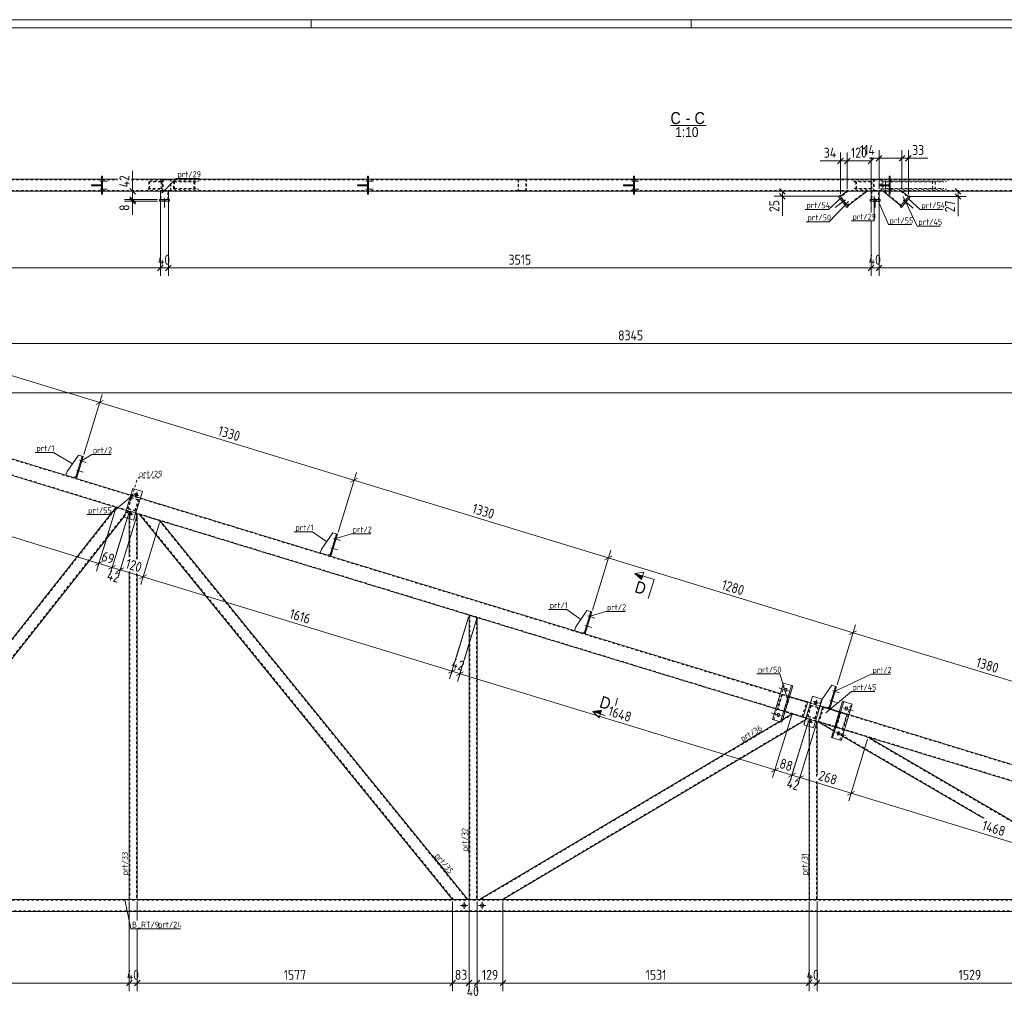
# Model space of a CAD drawing. Header units: millimetres. Extents: x 1 to 1188, y 1 to 840.
# Tile 3 of 6: x 282 to 775, y 354 to 840. Entities that reach past the tile are written whole.
import ezdxf

# ---------------------------------------------------------------- set-up
doc = ezdxf.new("R2010")
doc.units = ezdxf.units.MM
doc.header["$LTSCALE"] = 0.6
doc.linetypes.add('XKITLINE00', pattern=[0])
doc.linetypes.add('XKITLINE02', pattern=[4, 2, -2])
for name, color, linetype, lineweight in [('Bolt', 7, 'Continuous', 0), ('DrawingSheet', 5, 'Continuous', 0), ('OtherObjectType', 1, 'Continuous', 0), ('Part', 2, 'Continuous', 0), ('PartMark', 3, 'Continuous', 0), ('Section', 6, 'Continuous', 0), ('Z-DIMENSIONS', 1, 'Continuous', 0)]:
    doc.layers.add(name, color=color, linetype=linetype, lineweight=lineweight)
doc.styles.add('ARIAL', font='ARIAL.TTF')
doc.styles.add('ISOCPEUR', font='ISOCPEUR.TTF')

msp = doc.modelspace()

# ---------------------------------------------------------------- hatches: boundary and pattern name
at = {"layer": 'Section'}
for points in [[(593.15, 559.83), (589.91, 562.92), (593.73, 561.75)], [(572.62, 492.69), (568.79, 493.86), (573.2, 494.6)]]:
    msp.add_hatch(color=6, dxfattribs=at).paths.add_polyline_path(points, flags=17)

# ---------------------------------------------------------------- linework, layer by layer
at = {"layer": 'Bolt', "color": 4, "linetype": 'XKITLINE00', "lineweight": 0}
for p, q in [((322.38, 759.2), (325.93, 759.2)), ((322.38, 759.2), (325.93, 759.2)), ((323.13, 759.9), (323.63, 759.9)), ((323.13, 759.9), (323.63, 759.9)), ((323.13, 758.5), (323.63, 758.5)), ((323.13, 758.5), (323.63, 758.5)), ((455.38, 759.2), (458.93, 759.2)), ((455.38, 759.2), (458.93, 759.2)), ((456.13, 759.9), (456.63, 759.9)), ((456.13, 759.9), (456.63, 759.9)), ((456.13, 758.5), (456.63, 758.5)), ((456.13, 758.5), (456.63, 758.5)), ((588.38, 759.2), (591.93, 759.2)), ((588.38, 759.2), (591.93, 759.2)), ((589.13, 759.9), (589.63, 759.9)), ((589.13, 759.9), (589.63, 759.9)), ((589.13, 758.5), (589.63, 758.5)), ((589.13, 758.5), (589.63, 758.5)), ((716.38, 759.2), (719.93, 759.2)), ((716.38, 759.2), (719.93, 759.2)), ((717.13, 759.9), (717.63, 759.9)), ((717.13, 759.9), (717.63, 759.9)), ((717.13, 758.5), (717.63, 758.5)), ((717.13, 758.5), (717.63, 758.5)), ((322.38, 755.2), (325.93, 755.2)), ((322.38, 755.2), (325.93, 755.2)), ((323.13, 755.9), (323.63, 755.9)), ((323.13, 755.9), (323.63, 755.9)), ((323.13, 754.5), (323.63, 754.5)), ((323.13, 754.5), (323.63, 754.5)), ((455.38, 755.2), (458.93, 755.2)), ((455.38, 755.2), (458.93, 755.2)), ((456.13, 755.9), (456.63, 755.9)), ((456.13, 755.9), (456.63, 755.9)), ((456.13, 754.5), (456.63, 754.5)), ((456.13, 754.5), (456.63, 754.5)), ((588.38, 755.2), (591.93, 755.2)), ((588.38, 755.2), (591.93, 755.2)), ((589.13, 755.9), (589.63, 755.9)), ((589.13, 755.9), (589.63, 755.9)), ((589.13, 754.5), (589.63, 754.5)), ((589.13, 754.5), (589.63, 754.5)), ((716.38, 755.2), (719.93, 755.2)), ((716.38, 755.2), (719.93, 755.2)), ((717.13, 755.9), (717.63, 755.9)), ((717.13, 755.9), (717.63, 755.9)), ((717.13, 754.5), (717.63, 754.5)), ((717.13, 754.5), (717.63, 754.5)), ((353.85, 750), (353.85, 749.2)), ((353.85, 750), (353.85, 749.2)), ((354.55, 750.75), (354.55, 746)), ((354.55, 750.75), (354.55, 746)), ((355.25, 750), (355.25, 749.2)), ((355.25, 750), (355.25, 749.2)), ((695.33, 749.86), (690.14, 745.96)), ((693.99, 749.98), (693.35, 749.5)), ((709.38, 750), (709.38, 749.2)), ((709.38, 750), (709.38, 749.2)), ((710.08, 750.75), (710.08, 746)), ((710.08, 750.75), (710.08, 746)), ((710.78, 750), (710.78, 749.2)), ((710.78, 750), (710.78, 749.2)), ((724.06, 749.85), (729.09, 745.73)), ((725.41, 749.91), (726.03, 749.41)), ((695.08, 748.54), (694.44, 748.06)), ((724.27, 748.52), (724.89, 748.01)), ((312.03, 619.41), (315.43, 618.38)), ((312.03, 619.41), (315.43, 618.38)), ((312.55, 618.53), (313.02, 618.38)), ((312.55, 618.53), (313.02, 618.38)), ((312.96, 619.86), (313.43, 619.72)), ((312.96, 619.86), (313.43, 619.72)), ((310.57, 614.63), (313.97, 613.59)), ((310.57, 614.63), (313.97, 613.59)), ((311.08, 613.74), (311.56, 613.6)), ((311.08, 613.74), (311.56, 613.6)), ((311.49, 615.08), (311.97, 614.94)), ((311.49, 615.08), (311.97, 614.94)), ((339.12, 602.77), (341.8, 601.95)), ((340.05, 601.02), (340.87, 603.7)), ((336.2, 593.21), (338.88, 592.39)), ((337.13, 591.46), (337.95, 594.14)), ((439.22, 580.53), (442.62, 579.49)), ((439.22, 580.53), (442.62, 579.49)), ((439.73, 579.64), (440.21, 579.49)), ((439.73, 579.64), (440.21, 579.49)), ((440.14, 580.98), (440.62, 580.83)), ((440.14, 580.98), (440.62, 580.83)), ((437.76, 575.75), (441.16, 574.71)), ((437.76, 575.75), (441.16, 574.71)), ((438.27, 574.86), (438.75, 574.71)), ((438.27, 574.86), (438.75, 574.71)), ((438.68, 576.2), (439.16, 576.05)), ((438.68, 576.2), (439.16, 576.05)), ((567.33, 542.1), (567.81, 541.95)), ((567.33, 542.1), (567.81, 541.95)), ((564.95, 536.86), (568.34, 535.83)), ((564.95, 536.86), (568.34, 535.83)), ((565.87, 537.31), (566.35, 537.17)), ((565.87, 537.31), (566.35, 537.17)), ((566.41, 541.65), (569.81, 540.61)), ((566.41, 541.65), (569.81, 540.61)), ((566.92, 540.76), (567.4, 540.61)), ((566.92, 540.76), (567.4, 540.61)), ((565.46, 535.98), (565.94, 535.83)), ((565.46, 535.98), (565.94, 535.83)), ((666.8, 504.16), (661.83, 505.68)), ((664.88, 504.65), (664.84, 504.31)), ((664.84, 504.31), (664.91, 503.95)), ((665.02, 505.02), (664.88, 504.65)), ((664.91, 503.95), (665.16, 503.72)), ((665.32, 505.36), (665.02, 505.02)), ((665.16, 503.72), (665.52, 503.79)), ((665.68, 505.44), (665.32, 505.36)), ((665.52, 503.79), (665.82, 504.14)), ((665.93, 505.21), (665.68, 505.44)), ((665.82, 504.14), (665.96, 504.51)), ((666, 504.84), (665.93, 505.21)), ((665.96, 504.51), (666, 504.84)), ((688.82, 504.23), (692.22, 503.19)), ((688.82, 504.23), (692.22, 503.19)), ((689.33, 503.34), (689.81, 503.19)), ((689.33, 503.34), (689.81, 503.19)), ((689.74, 504.68), (690.22, 504.53)), ((689.74, 504.68), (690.22, 504.53)), ((679.12, 498.82), (681.8, 498)), ((680.05, 497.07), (680.87, 499.75)), ((687.36, 499.45), (690.75, 498.41)), ((687.36, 499.45), (690.75, 498.41)), ((687.87, 498.56), (688.35, 498.41)), ((687.87, 498.56), (688.35, 498.41)), ((688.28, 499.9), (688.76, 499.75)), ((688.28, 499.9), (688.76, 499.75)), ((662.99, 491.73), (658.03, 493.24)), ((661.22, 492.59), (661.08, 492.22)), ((661.52, 492.93), (661.22, 492.59)), ((661.88, 493.01), (661.52, 492.93)), ((662.13, 492.77), (661.88, 493.01)), ((662.2, 492.41), (662.13, 492.77)), ((694.27, 495.76), (699.08, 494.29)), ((695.03, 495.43), (695, 495.09)), ((695, 495.09), (695.08, 494.73)), ((695.18, 495.8), (695.03, 495.43)), ((695.08, 494.73), (695.34, 494.49)), ((695.52, 496.16), (695.18, 495.8)), ((695.34, 494.49), (695.69, 494.54)), ((695.86, 496.21), (695.52, 496.16)), ((695.69, 494.54), (696.03, 494.9)), ((696.12, 495.97), (695.86, 496.21)), ((696.03, 494.9), (696.17, 495.27)), ((696.21, 495.61), (696.12, 495.97)), ((696.17, 495.27), (696.21, 495.61)), ((661.08, 492.22), (661.04, 491.88)), ((661.04, 491.88), (661.11, 491.52)), ((661.11, 491.52), (661.36, 491.29)), ((661.36, 491.29), (661.72, 491.36)), ((661.72, 491.36), (662.02, 491.71)), ((662.02, 491.71), (662.16, 492.07)), ((662.16, 492.07), (662.2, 492.41)), ((676.2, 489.26), (678.88, 488.44)), ((677.13, 487.51), (677.95, 490.19)), ((690.47, 483.33), (695.28, 481.86)), ((691.23, 483), (691.2, 482.66)), ((691.2, 482.66), (691.28, 482.3)), ((691.38, 483.37), (691.23, 483)), ((691.72, 483.73), (691.38, 483.37)), ((692.06, 483.78), (691.72, 483.73)), ((692.32, 483.54), (692.06, 483.78)), ((692.23, 482.47), (692.37, 482.84)), ((692.41, 483.18), (692.32, 483.54)), ((692.37, 482.84), (692.41, 483.18)), ((691.28, 482.3), (691.54, 482.06)), ((691.54, 482.06), (691.88, 482.11)), ((691.88, 482.11), (692.23, 482.47)), ((506.3, 396.81), (502.7, 396.81)), ((504.5, 395.01), (504.5, 398.61)), ((515.3, 396.81), (511.7, 396.81)), ((513.5, 395.01), (513.5, 398.61))]:
    msp.add_line(p, q, dxfattribs=at)
for centre, radius in [((340.46, 602.36), 0.7), ((337.54, 592.8), 0.7), ((680.46, 498.41), 0.7), ((677.54, 488.85), 0.7), ((504.5, 396.81), 0.9), ((513.5, 396.81), 0.9)]:
    msp.add_circle(centre, radius, dxfattribs=at)
at = {"layer": 'DrawingSheet', "color": 2, "linetype": 'XKITLINE00', "lineweight": 0}
for p, q in [((1188, 840), (1, 840)), ((428, 836), (428, 840)), ((618, 836), (618, 840))]:
    msp.add_line(p, q, dxfattribs=at)
at = {"layer": 'DrawingSheet', "color": 3, "linetype": 'XKITLINE00', "lineweight": 0}
msp.add_line((1184, 836), (5, 836), dxfattribs=at)
at = {"layer": 'OtherObjectType', "color": 6, "linetype": 'XKITLINE00', "lineweight": 0}
msp.add_line((607.71, 787.02), (625.53, 787.02), dxfattribs=at)
at = {"layer": 'Part', "color": 7, "linetype": 'XKITLINE02', "lineweight": 0}
for p, q in [((177.22, 759.9), (331.08, 759.9)), ((323.13, 760.2), (323.63, 760.2)), ((338.08, 759.9), (1004.7, 759.9)), ((353.21, 759.2), (346.26, 759.2)), ((346.58, 758.9), (352.89, 758.9)), ((346.77, 755.2), (346.77, 759.2)), ((347.09, 755.5), (347.09, 758.9)), ((352.89, 758.9), (352.89, 755.5)), ((353.21, 755.2), (353.21, 759.2)), ((358.26, 760.2), (353.68, 760.2)), ((353.68, 760.2), (353.68, 754.2)), ((353.99, 759.9), (357.95, 759.9)), ((353.99, 759.9), (353.99, 754.5)), ((357.55, 754.5), (357.55, 759.9)), ((357.86, 754.2), (357.86, 760.2)), ((359.12, 759.2), (371.82, 759.2)), ((359.12, 759.2), (359.12, 755.2)), ((359.66, 758.9), (371.29, 758.9)), ((359.66, 758.9), (359.66, 755.5)), ((369.34, 755.5), (369.34, 758.9)), ((369.88, 755.2), (369.88, 759.2)), ((456.13, 760.2), (456.63, 760.2)), ((536.03, 760.2), (531.45, 760.2)), ((531.45, 760.2), (531.45, 754.2)), ((531.76, 759.9), (535.72, 759.9)), ((531.76, 759.9), (531.76, 754.5)), ((535.32, 754.5), (535.32, 759.9)), ((535.63, 754.2), (535.63, 760.2)), ((589.13, 760.2), (589.63, 760.2)), ((699.2, 759.2), (708.5, 759.2)), ((699.6, 758.9), (708.09, 758.9)), ((700.39, 755.2), (700.39, 759.2)), ((700.79, 755.5), (700.79, 758.9)), ((708.09, 755.5), (708.09, 758.9)), ((708.5, 755.2), (708.5, 759.2)), ((713.8, 760.2), (709.21, 760.2)), ((709.21, 760.2), (709.21, 754.2)), ((709.53, 759.9), (713.48, 759.9)), ((709.53, 759.9), (709.53, 754.5)), ((713.08, 754.5), (713.08, 759.9)), ((713.4, 754.2), (713.4, 760.2)), ((713.98, 759.2), (745.71, 759.2)), ((713.98, 759.2), (713.98, 755.2)), ((715.29, 758.9), (744.4, 758.9)), ((715.29, 758.9), (715.29, 755.5)), ((717.13, 760.2), (717.63, 760.2)), ((738.84, 755.5), (738.84, 758.9)), ((740.15, 755.2), (740.15, 759.2)), ((177.22, 754.5), (1050.54, 754.5)), ((318.13, 757.45), (318.13, 756.95)), ((322.13, 756.95), (322.13, 757.45)), ((323.13, 754.2), (323.63, 754.2)), ((346.26, 755.2), (353.21, 755.2)), ((346.58, 755.5), (352.89, 755.5)), ((352.55, 754.2), (356.55, 754.2)), ((352.85, 754.2), (352.85, 750)), ((353.68, 754.2), (358.26, 754.2)), ((353.99, 754.5), (357.95, 754.5)), ((356.25, 750), (356.25, 754.2)), ((359.12, 755.2), (371.82, 755.2)), ((359.66, 755.5), (371.29, 755.5)), ((451.13, 757.45), (451.13, 756.95)), ((455.13, 756.95), (455.13, 757.45)), ((456.13, 754.2), (456.63, 754.2)), ((531.45, 754.2), (536.03, 754.2)), ((531.76, 754.5), (535.72, 754.5)), ((584.13, 757.45), (584.13, 756.95)), ((588.13, 756.95), (588.13, 757.45)), ((589.13, 754.2), (589.63, 754.2)), ((696.6, 754.2), (692.91, 751.42)), ((696.16, 747.1), (705.59, 754.2)), ((708.5, 755.2), (699.2, 755.2)), ((699.6, 755.5), (708.09, 755.5)), ((708.08, 754.2), (712.08, 754.2)), ((708.38, 754.2), (708.38, 750)), ((709.21, 754.2), (713.8, 754.2)), ((709.53, 754.5), (713.48, 754.5)), ((711.78, 750), (711.78, 754.2)), ((712.13, 757.45), (712.13, 756.95)), ((713.98, 755.2), (745.71, 755.2)), ((723.13, 747.13), (714.49, 754.2)), ((715.29, 755.5), (744.4, 755.5)), ((716.13, 756.95), (716.13, 757.45)), ((717.13, 754.2), (723.01, 754.2)), ((717.13, 754.2), (717.63, 754.2)), ((723.01, 754.2), (726.55, 751.31)), ((352.55, 750), (356.55, 750)), ((696.34, 746.86), (692.73, 751.66)), ((708.08, 750), (712.08, 750)), ((722.94, 746.9), (726.74, 751.54)), ((1004.5, 397.98), (170.5, 652.96)), ((992.84, 393.81), (170.5, 645.22)), ((310.42, 611.55), (313.48, 621.6)), ((336.21, 595.29), (337.96, 601.03)), ((1004.5, 398.3), (337.78, 602.13)), ((342.56, 600.67), (337.78, 602.13)), ((337.96, 601.03), (341.79, 599.86)), ((175.93, 399.81), (330.7, 595.93)), ((330.39, 596.03), (336.55, 594.14)), ((338.16, 600.66), (336.58, 595.49)), ((341.41, 599.66), (338.16, 600.66)), ((339.84, 594.5), (341.41, 599.66)), ((341.79, 599.86), (340.03, 594.12)), ((336.24, 594.24), (182.81, 399.81)), ((336.55, 594.14), (334.57, 591.63)), ((991.82, 393.81), (335.44, 594.48)), ((340.22, 593.02), (335.44, 594.48)), ((340.03, 594.12), (336.21, 595.29)), ((336.58, 595.49), (339.84, 594.5)), ((337, 594.01), (337, 590.35)), ((340.22, 593.02), (337, 594.01)), ((337.3, 593.92), (337.3, 571.2)), ((340.7, 592.88), (340.7, 570.16)), ((352.49, 589.27), (342.2, 592.42)), ((499.08, 399.81), (342.72, 592.26)), ((351.97, 589.43), (506.04, 399.81)), ((437.6, 572.67), (440.67, 582.71)), ((337.3, 563.88), (337.3, 399.81)), ((340.7, 562.84), (340.7, 399.81)), ((507.3, 541.94), (507.3, 399.81)), ((564.79, 533.78), (567.86, 543.82)), ((510.7, 540.9), (510.7, 399.81)), ((659.34, 489.71), (664.9, 507.88)), ((661.24, 494.88), (663.58, 502.53)), ((676.35, 498.62), (662.68, 502.8)), ((663.58, 502.53), (667.31, 501.39)), ((690.27, 506.4), (687.2, 496.36)), ((663.66, 502.19), (661.5, 495.11)), ((675.78, 498.48), (663.66, 502.19)), ((664.46, 493.89), (666.8, 501.54)), ((664.6, 494.16), (666.76, 501.24)), ((664.69, 493.82), (667.02, 501.47)), ((665.03, 494.03), (667.19, 501.11)), ((673.62, 491.41), (675.78, 498.48)), ((682.56, 496.72), (677.78, 498.19)), ((682.71, 498.78), (682.13, 496.87)), ((683.57, 500.03), (682.71, 498.78)), ((692.45, 479.58), (698.01, 497.75)), ((668.95, 492.52), (512.76, 399.81)), ((674.01, 490.97), (660.34, 495.15)), ((664.69, 493.82), (661.24, 494.88)), ((673.62, 491.41), (661.5, 495.11)), ((664.97, 493.73), (664.46, 493.89)), ((668.56, 492.64), (676.32, 490.27)), ((676.21, 491.35), (677.96, 497.08)), ((678.16, 496.71), (676.58, 491.54)), ((677.96, 497.08), (681.79, 495.91)), ((681.41, 495.71), (678.16, 496.71)), ((679.84, 490.55), (681.41, 495.71)), ((681.79, 495.91), (680.03, 490.18)), ((682.56, 496.73), (682.13, 496.87)), ((684.29, 495.88), (682.13, 488.8)), ((696.99, 492.31), (683.93, 496.31)), ((695.83, 492.35), (684.29, 495.88)), ((690.12, 486.05), (692.46, 493.7)), ((690.28, 486.31), (692.45, 493.39)), ((692.56, 493.35), (690.39, 486.28)), ((690.65, 485.89), (692.99, 493.54)), ((696.1, 492.59), (692.16, 493.79)), ((692.99, 493.54), (696.1, 492.59)), ((696.1, 492.59), (693.76, 484.93)), ((675.93, 490.39), (523.34, 399.81)), ((663.77, 489.8), (662.16, 488.84)), ((676.32, 490.27), (675.14, 489.57)), ((680.22, 489.07), (675.44, 490.54)), ((680.03, 490.18), (676.21, 491.35)), ((676.58, 491.54), (679.84, 490.55)), ((677, 490.06), (677, 486.4)), ((680.22, 489.07), (677, 490.06)), ((677.3, 489.97), (677.3, 399.81)), ((680.7, 488.93), (680.7, 460.95)), ((681.56, 488.66), (706.58, 481.01)), ((694.65, 484.66), (681.59, 488.66)), ((682.13, 488.8), (693.66, 485.28)), ((764.67, 440.54), (682.81, 488.28)), ((693.66, 485.28), (695.83, 492.35)), ((693.71, 481.58), (689.23, 484.19)), ((693.76, 484.93), (689.82, 486.14)), ((845.21, 399.81), (705.33, 481.4)), ((680.7, 458.89), (680.7, 399.81)), ((170.5, 399.51), (973.17, 399.51)), ((506.43, 399.81), (498.7, 399.81)), ((523.93, 399.81), (512.18, 399.81)), ((897.3, 394.11), (170.5, 394.11))]:
    msp.add_line(p, q, dxfattribs=at)
at = {"layer": 'Part', "color": 2, "linetype": 'XKITLINE00', "lineweight": 0}
for p, q in [((188.63, 760.2), (323.13, 760.2)), ((323.63, 761.7), (323.13, 761.7)), ((323.13, 761.7), (323.13, 752.7)), ((323.63, 752.7), (323.63, 761.7)), ((323.63, 760.2), (331.08, 760.2)), ((338.08, 760.2), (456.13, 760.2)), ((456.63, 761.7), (456.13, 761.7)), ((456.13, 761.7), (456.13, 752.7)), ((456.63, 752.7), (456.63, 761.7)), ((456.63, 760.2), (589.13, 760.2)), ((589.63, 761.7), (589.13, 761.7)), ((589.13, 761.7), (589.13, 752.7)), ((589.63, 752.7), (589.63, 761.7)), ((589.63, 760.2), (717.13, 760.2)), ((717.63, 761.7), (717.13, 761.7)), ((717.13, 761.7), (717.13, 752.7)), ((717.63, 752.7), (717.63, 761.7)), ((717.63, 760.2), (855.13, 760.2)), ((188.63, 754.2), (323.13, 754.2)), ((318.13, 757.45), (318.13, 757.45)), ((318.13, 757.45), (323.13, 757.45)), ((318.13, 756.95), (318.13, 757.45)), ((318.13, 756.95), (318.13, 756.95)), ((318.13, 756.95), (323.13, 756.95)), ((321.13, 756.95), (321.13, 757.45)), ((323.13, 757.45), (323.13, 756.95)), ((323.63, 754.2), (456.13, 754.2)), ((352.55, 754.2), (352.55, 750)), ((356.55, 754.2), (356.55, 750)), ((451.13, 757.45), (451.13, 757.45)), ((451.13, 757.45), (456.13, 757.45)), ((451.13, 756.95), (451.13, 757.45)), ((451.13, 756.95), (451.13, 756.95)), ((451.13, 756.95), (456.13, 756.95)), ((454.13, 756.95), (454.13, 757.45)), ((456.13, 757.45), (456.13, 756.95)), ((456.63, 754.2), (589.13, 754.2)), ((584.13, 757.45), (584.13, 757.45)), ((584.13, 757.45), (589.13, 757.45)), ((584.13, 756.95), (584.13, 757.45)), ((584.13, 756.95), (584.13, 756.95)), ((584.13, 756.95), (589.13, 756.95)), ((587.13, 756.95), (587.13, 757.45)), ((589.13, 757.45), (589.13, 756.95)), ((589.63, 754.2), (717.13, 754.2)), ((692.73, 751.66), (696.11, 754.2)), ((696.11, 754.2), (706.08, 754.2)), ((696.34, 746.86), (706.08, 754.2)), ((708.08, 754.2), (708.08, 750)), ((712.08, 754.2), (712.08, 750)), ((712.13, 757.45), (712.13, 757.45)), ((712.13, 757.45), (717.13, 757.45)), ((712.13, 756.95), (712.13, 757.45)), ((712.13, 756.95), (712.13, 756.95)), ((712.13, 756.95), (717.13, 756.95)), ((714.01, 754.2), (717.13, 754.2)), ((714.01, 754.2), (722.94, 746.9)), ((715.13, 756.95), (715.13, 757.45)), ((717.13, 757.45), (717.13, 756.95)), ((717.63, 754.2), (723.49, 754.2)), ((717.63, 754.2), (855.13, 754.2)), ((723.49, 754.2), (726.74, 751.54)), ((323.13, 752.7), (323.63, 752.7)), ((352.05, 750), (352.05, 749.2)), ((357.05, 750), (352.05, 750)), ((352.05, 749.2), (357.05, 749.2)), ((357.05, 749.2), (357.05, 750)), ((456.13, 752.7), (456.63, 752.7)), ((589.13, 752.7), (589.63, 752.7)), ((692.43, 752.06), (691.79, 751.58)), ((691.79, 751.58), (696, 745.98)), ((696.64, 746.47), (692.43, 752.06)), ((707.58, 750), (707.58, 749.2)), ((712.58, 750), (707.58, 750)), ((707.58, 749.2), (712.58, 749.2)), ((712.58, 749.2), (712.58, 750)), ((717.13, 752.7), (717.63, 752.7)), ((727.05, 751.93), (722.62, 746.51)), ((723.24, 746), (727.67, 751.42)), ((727.67, 751.42), (727.05, 751.93)), ((696, 745.98), (696.64, 746.47)), ((722.62, 746.51), (723.24, 746)), ((337.78, 602.13), (192.31, 646.61)), ((335.44, 594.48), (189.97, 638.96)), ((305.93, 613.97), (311.57, 622.18)), ((313.48, 621.6), (310.12, 610.6)), ((313.96, 621.45), (310.6, 610.45)), ((311.57, 622.18), (313.48, 621.6)), ((313.96, 621.45), (313.48, 621.6)), ((305.93, 613.97), (305.34, 612.06)), ((309.17, 610.89), (305.34, 612.06)), ((310.42, 611.55), (309.17, 610.89)), ((310.6, 610.45), (310.12, 610.6)), ((334.42, 591.14), (338.8, 605.48)), ((338.8, 605.48), (343.58, 604.02)), ((343.58, 604.02), (339.2, 589.67)), ((175.55, 399.81), (330.39, 596.03)), ((662.68, 502.8), (342.56, 600.67)), ((334.57, 591.63), (183.19, 399.81)), ((339.2, 589.67), (334.42, 591.14)), ((341, 592.78), (340.22, 593.02)), ((660.34, 495.15), (340.22, 593.02)), ((341, 570.06), (341, 592.78)), ((498.7, 399.81), (342.2, 592.42)), ((337, 590.35), (337, 571.29)), ((506.43, 399.81), (352.49, 589.27)), ((433.11, 575.09), (438.76, 583.29)), ((440.67, 582.71), (437.31, 571.71)), ((441.15, 582.56), (437.79, 571.57)), ((438.76, 583.29), (440.67, 582.71)), ((441.15, 582.56), (440.67, 582.71)), ((433.11, 575.09), (432.53, 573.17)), ((436.35, 572), (432.53, 573.17)), ((437.6, 572.67), (436.35, 572)), ((437.79, 571.57), (437.31, 571.71)), ((337, 563.97), (337, 399.81)), ((341, 399.81), (341, 562.74)), ((507, 399.81), (507, 542.03)), ((511, 540.81), (507, 542.03)), ((560.3, 536.2), (565.95, 544.41)), ((567.86, 543.82), (564.5, 532.83)), ((568.34, 543.68), (564.98, 532.68)), ((565.95, 544.41), (567.86, 543.82)), ((568.34, 543.68), (567.86, 543.82)), ((511, 399.81), (511, 540.81)), ((560.3, 536.2), (559.72, 534.29)), ((563.54, 533.12), (559.72, 534.29)), ((564.79, 533.78), (563.54, 533.12)), ((564.98, 532.68), (564.5, 532.83)), ((658.73, 489.89), (664.28, 508.06)), ((668.92, 506.64), (664.28, 508.06)), ((662.75, 488.66), (668.31, 506.83)), ((663.37, 488.48), (668.92, 506.64)), ((683.57, 500.03), (688.36, 506.99)), ((690.27, 506.4), (686.91, 495.4)), ((690.75, 506.25), (687.38, 495.26)), ((688.36, 506.99), (690.27, 506.4)), ((690.75, 506.25), (690.27, 506.4)), ((667.31, 501.39), (676.35, 498.62)), ((676.35, 498.62), (674.01, 490.97)), ((674.42, 487.19), (678.8, 501.53)), ((677.78, 498.19), (676.35, 498.62)), ((678.8, 501.53), (683.58, 500.07)), ((683.58, 500.07), (679.2, 485.73)), ((693.77, 499.05), (688.21, 480.88)), ((688.8, 480.7), (694.36, 498.87)), ((693.04, 479.4), (698.6, 497.57)), ((698.6, 497.57), (693.77, 499.05)), ((668.56, 492.64), (663.77, 489.8)), ((674.01, 490.97), (664.97, 493.73)), ((681.59, 488.66), (683.93, 496.31)), ((685.95, 495.7), (682.56, 496.73)), ((683.93, 496.31), (682.56, 496.72)), ((692.16, 493.79), (683.93, 496.31)), ((687.2, 496.36), (685.95, 495.7)), ((687.38, 495.26), (686.91, 495.4)), ((662.16, 488.84), (512.18, 399.81)), ((675.14, 489.57), (523.93, 399.81)), ((663.37, 488.48), (658.73, 489.89)), ((675.44, 490.54), (674.01, 490.97)), ((681.59, 488.66), (680.22, 489.07)), ((681, 488.84), (680.22, 489.07)), ((681, 461.93), (681, 488.84)), ((689.23, 484.19), (681.56, 488.66)), ((689.82, 486.14), (681.59, 488.66)), ((1003.44, 398.62), (696.99, 492.31)), ((679.2, 485.73), (674.42, 487.19)), ((677, 486.4), (677, 399.81)), ((991.82, 393.81), (694.65, 484.66)), ((693.04, 479.4), (688.21, 480.88)), ((763.9, 440.64), (693.71, 481.58)), ((845.81, 399.81), (706.58, 481.01)), ((681, 399.81), (681, 458.8)), ((972.19, 399.81), (170.5, 399.81)), ((337, 399.81), (341, 399.81)), ((511, 399.81), (507, 399.81)), ((677, 399.81), (681, 399.81)), ((897.21, 393.81), (170.5, 393.81))]:
    msp.add_line(p, q, dxfattribs=at)
at = {"layer": 'PartMark', "color": 7, "linetype": 'XKITLINE00', "lineweight": 0}
for p, q in [((353.38, 753.33), (360.54, 760.56)), ((360.54, 760.56), (372.05, 760.56)), ((692.89, 750.69), (686.83, 745.09)), ((696.68, 749.04), (687.16, 738.94)), ((709.61, 751.72), (709.67, 739.32)), ((711.55, 749.39), (716.71, 737.47)), ((724.02, 751.54), (731.07, 736.72)), ((726.53, 750.59), (732.59, 744.99)), ((675.06, 745.09), (686.83, 745.09)), ((732.59, 744.99), (743.98, 744.99)), ((675.65, 738.94), (687.16, 738.94)), ((698.15, 739.32), (709.67, 739.32)), ((716.71, 737.47), (728.22, 737.47)), ((731.07, 736.72), (742.84, 736.72)), ((289.93, 623.48), (299.12, 623.48)), ((308.57, 617.71), (299.12, 623.48)), ((313.15, 619.3), (318.21, 622.48)), ((318.21, 622.48), (327.92, 622.48)), ((338.97, 602.27), (327.31, 592.39)), ((315.79, 592.39), (327.31, 592.39)), ((419.5, 583.79), (428.69, 583.79)), ((435.76, 578.82), (428.69, 583.79)), ((440.34, 580.41), (448.14, 582.81)), ((448.14, 582.81), (457.84, 582.81)), ((546.68, 544.91), (555.88, 544.91)), ((562.95, 539.94), (555.88, 544.91)), ((567.53, 541.53), (575.32, 543.93)), ((575.32, 543.93), (585.03, 543.93)), ((650.83, 512.64), (662.34, 512.64)), ((666.74, 498.32), (662.34, 512.64)), ((698.57, 508.09), (708.12, 512.51)), ((708.12, 512.51), (717.83, 512.51)), ((689.94, 504.11), (698.19, 507.92)), ((685.46, 493.26), (698.19, 503.89)), ((698.19, 503.89), (709.96, 503.89)), ((643.56, 477.92), (653.46, 483.79)), ((506.9, 423.31), (506.9, 434.82)), ((336.9, 411.31), (336.9, 422.82)), ((488.84, 421.61), (496.1, 412.68)), ((676.9, 411.31), (676.9, 422.31)), ((334.79, 399.76), (337.77, 385.1)), ((337.77, 385.1), (362.56, 385.1))]:
    msp.add_line(p, q, dxfattribs=at)
at = {"layer": 'PartMark', "color": 7, "linetype": 'XKITLINE02', "lineweight": 0}
for p, q in [((337.6, 599.32), (341.22, 610.74)), ((341.22, 610.74), (352.73, 610.74))]:
    msp.add_line(p, q, dxfattribs=at)
at = {"layer": 'Section', "color": 6, "linetype": 'XKITLINE00', "lineweight": 0}
for p, q in [((589.91, 562.92), (594.32, 563.66)), ((589.91, 562.92), (593.15, 559.83)), ((599.47, 559.99), (589.91, 562.92)), ((593.15, 559.83), (594.32, 563.66)), ((599.47, 559.99), (596.55, 550.43)), ((580.19, 496.94), (581.28, 500.49)), ((568.79, 493.86), (573.2, 494.6)), ((572.03, 490.77), (568.79, 493.86)), ((575.09, 491.93), (568.79, 493.86)), ((573.2, 494.6), (572.03, 490.77))]:
    msp.add_line(p, q, dxfattribs=at)
at = {"layer": 'Z-DIMENSIONS', "color": 7, "linetype": 'XKITLINE00', "lineweight": 0}
for p, q in [((692.73, 752.66), (692.73, 773.47)), ((696.11, 755.2), (696.11, 773.47)), ((696.11, 755.2), (696.11, 773.47)), ((712.08, 755.2), (712.08, 774.77)), ((723.49, 755.2), (723.49, 774.77)), ((723.49, 755.2), (723.49, 774.77)), ((726.74, 752.54), (726.74, 774.77)), ((692.73, 769.37), (682.54, 769.37)), ((692.73, 769.37), (682.54, 769.37)), ((694.14, 770.79), (691.32, 767.96)), ((692.73, 769.37), (696.11, 769.37)), ((697.52, 770.79), (694.69, 767.96)), ((697.01, 770.28), (694.69, 767.96)), ((696.11, 769.37), (708.08, 769.37)), ((709.5, 770.79), (706.67, 767.96)), ((712.08, 770.67), (707.18, 770.67)), ((712.08, 770.67), (707.18, 770.67)), ((708.08, 755.2), (708.08, 771.27)), ((713.5, 772.09), (710.67, 769.26)), ((712.08, 770.67), (723.49, 770.67)), ((724.9, 772.09), (722.07, 769.26)), ((724.9, 772.09), (722.07, 769.26)), ((723.49, 770.67), (726.74, 770.67)), ((728.15, 772.09), (725.32, 769.26)), ((726.74, 770.67), (736.5, 770.67)), ((726.74, 770.67), (736.5, 770.67)), ((338.68, 754.2), (338.68, 764.39)), ((338.68, 754.2), (338.68, 764.39)), ((351.55, 754.2), (334.58, 754.2)), ((337.27, 755.61), (340.09, 752.78)), ((338.68, 750), (338.68, 754.2)), ((695.11, 754.2), (659.61, 754.2)), ((662.3, 755.61), (665.13, 752.78)), ((663.71, 751.66), (663.71, 754.2)), ((724.49, 754.2), (755.58, 754.2)), ((750.16, 755.61), (752.99, 752.78)), ((751.58, 751.54), (751.58, 754.2)), ((351.05, 750), (334.58, 750)), ((351.05, 750), (334.58, 750)), ((351.05, 749.2), (334.58, 749.2)), ((337.27, 751.41), (340.09, 748.58)), ((337.27, 751.41), (340.09, 748.58)), ((337.27, 750.61), (340.09, 747.78)), ((338.68, 749.2), (338.68, 750)), ((338.68, 749.2), (338.68, 742.44)), ((338.68, 749.2), (338.68, 742.44)), ((352.55, 753.2), (352.55, 723.4)), ((352.55, 753.2), (352.55, 711.8)), ((356.55, 753.2), (356.55, 711.8)), ((356.55, 753.2), (356.55, 723.4)), ((691.73, 751.66), (659.61, 751.66)), ((662.3, 753.07), (665.13, 750.25)), ((663.71, 751.66), (663.71, 741.89)), ((663.71, 751.66), (663.71, 741.89)), ((708.08, 753.2), (708.08, 743.52)), ((708.08, 753.2), (708.08, 743.52)), ((712.08, 753.2), (712.08, 711.8)), ((712.08, 753.2), (712.08, 723.4)), ((727.74, 751.54), (755.58, 751.54)), ((750.16, 752.95), (752.99, 750.12)), ((751.58, 751.54), (751.58, 741.77)), ((751.58, 751.54), (751.58, 741.77)), ((708.08, 739.32), (708.08, 723.4)), ((708.08, 739.32), (708.08, 711.8)), ((177.13, 715.8), (352.55, 715.8)), ((353.96, 717.21), (351.13, 714.38)), ((353.15, 716.4), (351.13, 714.38)), ((352.55, 716.4), (352.55, 711.8)), ((352.55, 715.8), (356.55, 715.8)), ((357.96, 717.21), (355.13, 714.38)), ((357.15, 716.4), (355.13, 714.38)), ((356.55, 716.4), (356.55, 711.8)), ((356.55, 715.8), (708.08, 715.8)), ((709.5, 717.21), (706.67, 714.38)), ((708.68, 716.4), (706.67, 714.38)), ((708.08, 716.4), (708.08, 711.8)), ((708.08, 715.8), (712.08, 715.8)), ((713.5, 717.21), (710.67, 714.38)), ((712.68, 716.4), (710.67, 714.38)), ((712.08, 716.4), (712.08, 711.8)), ((712.08, 715.8), (1049.23, 715.8)), ((193.12, 687.94), (322.23, 648.47)), ((170.5, 677.96), (1005, 677.96)), ((171.5, 653.28), (1056.9, 653.28)), ((314.26, 622.41), (323.42, 652.39)), ((314.26, 622.41), (323.42, 652.39)), ((323.99, 649.41), (320.46, 647.53)), ((323.99, 649.41), (320.46, 647.53)), ((322.23, 648.47), (449.41, 609.59)), ((161.93, 616.87), (321.82, 567.98)), ((441.44, 583.52), (450.61, 613.51)), ((441.44, 583.52), (450.61, 613.51)), ((451.18, 610.53), (447.65, 608.65)), ((451.18, 610.53), (447.65, 608.65)), ((449.41, 609.59), (576.6, 570.7)), ((330.1, 595.07), (320.65, 564.16)), ((330.1, 595.07), (324.04, 575.25)), ((336.71, 593.05), (328.25, 565.39)), ((336.71, 593.05), (330.65, 573.23)), ((340.71, 591.83), (331.23, 560.82)), ((340.71, 591.83), (332.25, 564.16)), ((352.2, 588.31), (342.75, 557.4)), ((352.2, 588.31), (342.75, 557.4)), ((568.63, 544.63), (577.8, 574.62)), ((568.63, 544.63), (577.8, 574.62)), ((578.37, 571.64), (574.84, 569.76)), ((578.37, 571.64), (574.84, 569.76)), ((323.59, 568.92), (320.05, 567.04)), ((322.57, 568.38), (320.05, 567.04)), ((322, 568.55), (320.65, 564.16)), ((321.82, 567.98), (328.43, 565.96)), ((330.19, 566.9), (326.66, 565.02)), ((328.6, 566.54), (327.23, 562.04)), ((330.19, 566.9), (327.68, 565.56)), ((576.6, 570.7), (699.01, 533.28)), ((328.43, 565.96), (332.43, 564.74)), ((333.58, 565.35), (330.66, 563.8)), ((334.19, 565.68), (331.68, 564.34)), ((332.43, 564.74), (343.92, 561.23)), ((345.68, 562.16), (342.15, 560.29)), ((345.68, 562.16), (342.15, 560.29)), ((343.92, 561.23), (498.43, 513.99)), ((506.71, 541.08), (497.26, 510.16)), ((506.71, 541.08), (500.65, 521.26)), ((510.71, 539.85), (501.26, 508.94)), ((510.71, 539.85), (504.65, 520.03)), ((691.04, 507.21), (700.21, 537.2)), ((691.04, 507.21), (700.21, 537.2)), ((700.78, 534.22), (697.24, 532.34)), ((700.78, 534.22), (697.24, 532.34)), ((699.01, 533.28), (830.98, 492.93)), ((500.19, 514.93), (496.66, 513.05)), ((499.17, 514.39), (496.66, 513.05)), ((498.6, 514.56), (497.26, 510.16)), ((498.43, 513.99), (502.43, 512.77)), ((504.19, 513.7), (500.66, 511.83)), ((503.17, 513.16), (500.66, 511.83)), ((502.6, 513.34), (501.26, 508.94)), ((502.43, 512.77), (659.98, 464.6)), ((668.27, 491.68), (658.81, 460.77)), ((668.27, 491.68), (658.81, 460.77)), ((676.71, 489.1), (667.23, 458.09)), ((676.71, 489.1), (668.25, 461.44)), ((680.71, 487.88), (671.23, 456.87)), ((680.71, 487.88), (672.25, 460.22)), ((706.29, 480.06), (696.84, 449.14)), ((706.29, 480.06), (696.84, 449.14)), ((661.75, 465.53), (658.22, 463.66)), ((660.73, 464.99), (658.22, 463.66)), ((659.98, 464.6), (668.43, 462.01)), ((670.19, 462.95), (666.66, 461.08)), ((670.19, 462.95), (667.68, 461.62)), ((668.43, 462.01), (672.43, 460.79)), ((674.19, 461.73), (670.66, 459.85)), ((674.19, 461.73), (671.68, 460.39)), ((672.43, 460.79), (698.01, 452.97)), ((699.78, 453.91), (696.25, 452.03)), ((699.78, 453.91), (696.25, 452.03)), ((698.01, 452.97), (838.43, 410.04)), ((337, 398.81), (337, 365.61)), ((337, 398.81), (337, 354.01)), ((341, 398.81), (341, 389.3)), ((341, 398.81), (341, 389.3)), ((498.7, 398.81), (498.7, 354.01)), ((498.7, 398.81), (498.7, 354.01)), ((507, 398.81), (507, 357.41)), ((507, 398.81), (507, 353.91)), ((511, 398.81), (511, 353.91)), ((511, 398.81), (511, 357.41)), ((523.93, 398.81), (523.93, 354.01)), ((523.93, 398.81), (523.93, 354.01)), ((677, 398.81), (677, 365.61)), ((677, 398.81), (677, 354.01)), ((681, 398.81), (681, 365.61)), ((681, 398.81), (681, 354.01)), ((341, 385.1), (341, 354.01)), ((341, 385.1), (341, 365.61)), ((183.19, 358.01), (337, 358.01)), ((338.41, 359.42), (335.59, 356.59)), ((337.6, 358.61), (335.59, 356.59)), ((337, 358.61), (337, 354.01)), ((337, 358.01), (341, 358.01)), ((342.41, 359.42), (339.59, 356.59)), ((341.6, 358.61), (339.59, 356.59)), ((341, 358.61), (341, 354.01)), ((341, 358.01), (498.7, 358.01)), ((500.11, 359.42), (497.28, 356.59)), ((499.3, 358.61), (497.28, 356.59)), ((498.7, 358.01), (507, 358.01)), ((508.41, 359.42), (505.59, 356.59)), ((508.41, 359.42), (506.4, 357.41)), ((507, 358.01), (511, 358.01)), ((512.38, 359.39), (509.59, 356.59)), ((512.41, 359.42), (510.4, 357.41)), ((511, 358.01), (523.93, 358.01)), ((525.34, 359.42), (522.52, 356.59)), ((525.34, 359.42), (522.52, 356.59)), ((523.93, 358.01), (677, 358.01)), ((678.41, 359.42), (675.59, 356.59)), ((677.6, 358.61), (675.59, 356.59)), ((677, 358.61), (677, 354.01)), ((677, 358.01), (681, 358.01)), ((682.41, 359.42), (679.59, 356.59)), ((681.6, 358.61), (679.59, 356.59)), ((681, 358.61), (681, 354.01)), ((681, 358.01), (833.9, 358.01))]:
    msp.add_line(p, q, dxfattribs=at)
at = {"layer": 'Z-DIMENSIONS', "color": 3}
for p in [(692.73, 769.37), (696.11, 769.37), (696.11, 769.37), (708.08, 769.37), (712.08, 770.67), (723.49, 770.67), (723.49, 770.67), (726.74, 770.67), (338.68, 754.2), (663.71, 754.2), (751.58, 754.2), (338.68, 750), (338.68, 750), (338.68, 749.2), (663.71, 751.66), (751.58, 751.54), (352.55, 715.8), (352.55, 715.8), (356.55, 715.8), (356.55, 715.8), (708.08, 715.8), (708.08, 715.8), (712.08, 715.8), (712.08, 715.8), (322.23, 648.47), (322.23, 648.47), (449.41, 609.59), (449.41, 609.59), (321.82, 567.98), (321.82, 567.98), (576.6, 570.7), (576.6, 570.7), (328.43, 565.96), (328.43, 565.96), (332.43, 564.74), (332.43, 564.74), (343.92, 561.23), (343.92, 561.23), (699.01, 533.28), (699.01, 533.28), (498.43, 513.99), (498.43, 513.99), (502.43, 512.77), (502.43, 512.77), (659.98, 464.6), (659.98, 464.6), (668.43, 462.01), (668.43, 462.01), (672.43, 460.79), (672.43, 460.79), (698.01, 452.97), (698.01, 452.97), (337, 358.01), (337, 358.01), (341, 358.01), (341, 358.01), (498.7, 358.01), (498.7, 358.01), (507, 358.01), (507, 358.01), (511, 358.01), (511, 358.01), (523.93, 358.01), (523.93, 358.01), (677, 358.01), (677, 358.01), (681, 358.01), (681, 358.01)]:
    msp.add_point(p, dxfattribs=at)

# ---------------------------------------------------------------- texts
at = {"layer": 'OtherObjectType', "color": 6, "style": 'ARIAL', "width": 0.85}
for s, height, p in [('C', 6, (607.71, 787.77)), ('C', 6, (619.75, 787.77)), ('-', 6, (615.29, 787.77)), ('1:10', 5, (610.13, 781.27))]:
    msp.add_text(s, height=height, dxfattribs=at).set_placement(p)
at = {"layer": 'PartMark', "color": 3, "style": 'ISOCPEUR', "width": 0.85}
for s, p in [('prt/29', (361.14, 761.16)), ('prt/54', (675.66, 745.69)), ('prt/54', (733.19, 745.59)), ('prt/50', (676.25, 739.54)), ('prt/29', (698.75, 739.92)), ('prt/55', (717.31, 738.07)), ('prt/45', (731.67, 737.32)), ('prt/1', (290.53, 624.08)), ('prt/2', (318.81, 623.08)), ('prt/29', (341.82, 611.34)), ('prt/55', (316.39, 592.99)), ('prt/1', (420.1, 584.39)), ('prt/2', (448.74, 583.41)), ('prt/1', (547.28, 545.51)), ('prt/2', (575.92, 544.53)), ('prt/50', (651.43, 513.24)), ('prt/2', (708.72, 513.11)), ('prt/45', (698.79, 504.49)), ('prt/24', (351.39, 385.7))]:
    msp.add_text(s, height=3, dxfattribs=at).set_placement(p)
for s, rotation, p in [('prt/36', 30.6933, (643.77, 478.74)), ('prt/32', 90.0002, (506.3, 423.91)), ('prt/33', 90.0002, (336.3, 411.91)), ('prt/35', -50.9073, (489.68, 421.53)), ('prt/31', 90.0002, (676.3, 411.91))]:
    msp.add_text(s, height=3, rotation=rotation, dxfattribs=at).set_placement(p)
at = {"layer": 'PartMark', "color": 1, "style": 'ISOCPEUR', "width": 0.85}
msp.add_text('B_RT/9', height=3, dxfattribs=at).set_placement((338.37, 385.7))
at = {"layer": 'Section', "color": 6, "style": 'ARIAL', "width": 0.85}
for p in [(589.4, 553.66), (571.8, 496.07)]:
    msp.add_text('D', height=6, rotation=-16.9997, dxfattribs=at).set_placement(p)
at = {"layer": 'Z-DIMENSIONS', "color": 3, "style": 'ISOCPEUR', "width": 0.85}
for s, p in [('34', (684.41, 770.97)), ('120', (698.01, 770.97)), ('114', (702.47, 772.27)), ('33', (728.61, 772.27)), ('40', (351.32, 717.4)), ('3515', (526.73, 717.4)), ('40', (706.86, 717.4)), ('8345', (581.52, 679.56)), ('40', (335.78, 359.61)), ('1577', (414.26, 359.61)), ('83', (499.84, 359.61)), ('129', (513.38, 359.61)), ('1531', (595.31, 359.61)), ('40', (675.78, 359.61)), ('1529', (751.86, 359.61)), ('40', (505.78, 351.41))]:
    msp.add_text(s, height=5, dxfattribs=at).set_placement(p)
for s, rotation, p in [('42', 90.0002, (337.08, 756.07)), ('25', 90.0002, (662.11, 743.77)), ('27', 90.0002, (749.98, 743.65)), ('8', 90.0002, (337.08, 744.32)), ('1330', -16.9997, (380.95, 632.19)), ('1330', -16.9997, (508.13, 593.31)), ('69', -16.9997, (322.71, 569.38)), ('120', -16.9997, (334.73, 565.71)), ('42', -16.9997, (325.41, 559.98)), ('1280', -16.9997, (632.93, 555.15)), ('1616', -16.9997, (416.71, 540.64)), ('42', -16.9997, (497.81, 515.85)), ('1380', -16.9997, (760.12, 516.27)), ('1648', -16.9997, (576.13, 491.91)), ('88', -16.9997, (661.8, 465.71)), ('268', -16.9997, (681.37, 459.73)), ('42', -16.9997, (665.41, 456.03)), ('1468', -16.9997, (763.14, 434.73))]:
    msp.add_text(s, height=5, rotation=rotation, dxfattribs=at).set_placement(p)

doc.saveas('drawing.dxf')
